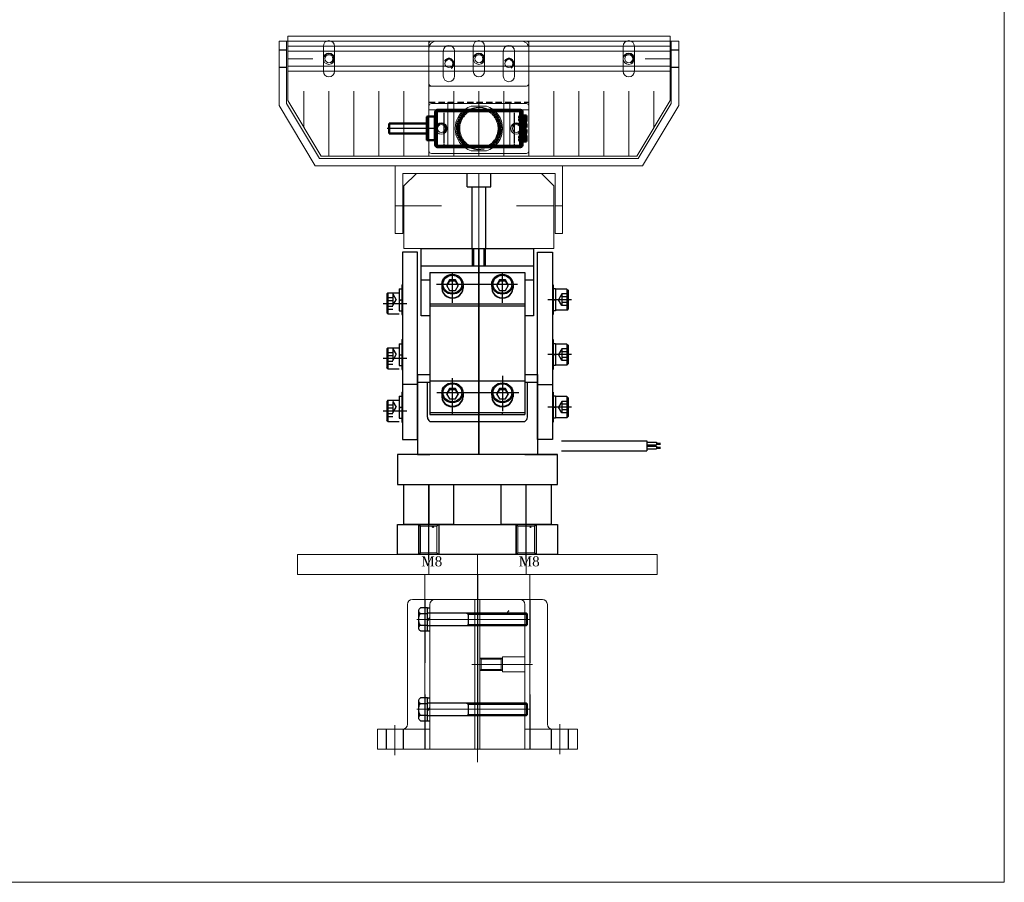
# Model space of a CAD drawing. Header units: millimetres. Extents: x -7334 to -6379, y -11555 to -10893.
# Tile 3 of 3: x -6773 to -6379, y -11555 to -11210. Entities that reach past the tile are written whole.
import ezdxf

# ---------------------------------------------------------------- set-up
doc = ezdxf.new("R2010")
doc.units = ezdxf.units.MM
doc.header["$LTSCALE"] = 4
for name, pattern in [('CENTER', [50.8, 31.75, -6.35, 6.35, -6.35]), ('CENTER2', [28.575, 19.05, -3.175, 3.175, -3.175]), ('DASHED', [0.2068, 0.1655, -0.0413]), ('DIVIDE2', [15.875, 6.35, -3.175, 0, -3.175, 0, -3.175]), ('HIDDEN', [9.525, 6.35, -3.175])]:
    doc.linetypes.add(name, pattern=pattern)
doc.layers.get('0').update_dxf_attribs({"lineweight": 15})
for name, color, linetype in [('0_숨은선', 2, 'HIDDEN'), ('210', 7, 'Continuous'), ('250', 7, 'Continuous'), ('2H', 2, 'HIDDEN'), ('3', 3, 'Continuous'), ('BOM-UDEF', 3, 'Continuous'), ('CENTER', 1, 'CENTER'), ('CL', 1, 'CENTER'), ('COVER', 7, 'Continuous'), ('DRIVE BLOCK', 7, 'Continuous'), ('FL', 1, 'Continuous'), ('TOP PLATE', 7, 'Continuous')]:
    doc.layers.add(name, color=color, linetype=linetype)
for name, color, linetype, lineweight in [('1', 1, 'CENTER', 15), ('2', 2, 'HIDDEN', 13), ('2d ConnectionPoints', 7, 'Continuous', 50), ('5', 6, 'DIVIDE2', 15), ('AM_0', 7, 'Continuous', 50), ('AM_4', 3, 'Continuous', 25), ('AM_5', 3, 'Continuous', 25), ('AM_7', 7, 'CENTER', 25), ('AM_9', 6, 'DASHED', 25), ('도면층1', 4, 'Continuous', 15)]:
    doc.layers.add(name, color=color, linetype=linetype, lineweight=lineweight)
doc.styles.get("Standard").update_dxf_attribs({"font": 'batang.ttc'})

# ---------------------------------------------------------------- blocks, each defined once
blk = doc.blocks.new('A$C168c76ba')
at = {"layer": '1'}
for p, q in [((15.89, 49.03), (0.89, 49.03)), ((15.89, 24.28), (0.89, 24.28))]:
    blk.add_line(p, q, dxfattribs=at)
at = {"layer": '2d ConnectionPoints'}
blk.add_point((8.39, 19.15), dxfattribs=at)
at = {"layer": 'AM_0'}
for p, q in [((5.64, 55.65), (3.14, 55.65)), ((3.14, 55.65), (3.14, 54.15)), ((4.09, 55.45), (3.14, 55.45)), ((3.29, 55.25), (3.29, 54.15)), ((4.09, 55.27), (4.09, 55.02)), ((4.09, 55.27), (5.59, 55.27)), ((4.3, 55.27), (4.24, 55.33)), ((5.59, 55.27), (5.59, 55.02)), ((5.64, 55.65), (5.64, 55.29)), ((6.39, 55.59), (6.39, 55.57)), ((7.94, 55.65), (7.03, 55.65)), ((7.94, 55.65), (7.94, 55.03)), ((8.84, 55.03), (8.84, 55.65)), ((9.74, 55.65), (8.84, 55.65)), ((10.39, 55.57), (10.39, 55.59)), ((11.14, 55.29), (11.14, 55.65)), ((13.64, 55.65), (11.14, 55.65)), ((11.39, 55.27), (11.39, 55.02)), ((11.39, 55.27), (12.89, 55.27)), ((11.91, 55.27), (11.91, 55.02)), ((12.36, 55.27), (12.36, 55.02)), ((12.53, 55.33), (12.47, 55.27)), ((13.64, 55.45), (12.68, 55.45)), ((12.89, 55.27), (12.89, 55.02)), ((13.48, 55.25), (13.48, 54.15)), ((13.64, 54.15), (13.64, 55.65)), ((0.89, 53.15), (0.89, 20.15)), ((0.91, 53.35), (0.91, 45.56)), ((1.49, 52.65), (1.49, 20.25)), ((1.89, 54.15), (14.89, 54.15)), ((14.79, 53.15), (1.99, 53.15)), ((3.45, 55.02), (3.45, 54.15)), ((3.45, 55.02), (13.32, 55.02)), ((5.59, 55.03), (5.87, 55.02)), ((5.87, 55.02), (6.5, 55.04)), ((6.5, 55.04), (7.3, 55.03)), ((7.3, 55.03), (9.4, 55.03)), ((9.4, 55.03), (10.27, 55.04)), ((10.27, 55.04), (10.91, 55.02)), ((13.32, 54.15), (13.32, 55.02)), ((15.29, 20.25), (15.29, 52.65)), ((15.87, 53.35), (15.87, 45.56)), ((15.89, 53.15), (15.89, 20.15)), ((0.91, 27.74), (0.91, 19.95)), ((15.87, 27.74), (15.87, 19.95)), ((1.99, 19.75), (14.79, 19.75)), ((14.89, 19.15), (1.89, 19.15)), ((13.14, 19.05), (3.64, 19.05)), ((3.64, 19.05), (3.64, 16.15)), ((13.14, 16.15), (13.14, 19.05)), ((12.74, 15.75), (4.04, 15.75)), ((6.34, 15.75), (6.34, 0.75)), ((10.44, 0.75), (10.44, 15.75)), ((10.44, 0.75), (6.34, 0.75))]:
    blk.add_line(p, q, dxfattribs=at)
for points in [[(3.26, 55.45), (3.24, 55.49), (3.21, 55.56), (3.17, 55.62), (3.14, 55.65)], [(3.19, 55.35), (3.16, 55.4), (3.14, 55.44), (3.14, 55.45)], [(3.19, 55.35), (3.23, 55.3), (3.29, 55.25)], [(3.5, 55.03), (3.49, 55.04), (3.47, 55.08), (3.43, 55.12), (3.37, 55.18), (3.29, 55.25)], [(4.15, 55.35), (4.11, 55.4), (4.09, 55.43), (4.09, 55.45)], [(4.09, 55.45), (4.09, 55.45), (4.09, 55.45)], [(4.1, 55.45), (4.11, 55.43), (4.14, 55.41), (4.19, 55.37), (4.24, 55.33)], [(4.15, 55.35), (4.22, 55.28), (4.24, 55.27)], [(6.39, 55.57), (6.57, 55.61), (6.76, 55.64), (7.03, 55.65)], [(9.74, 55.65), (9.96, 55.64), (10.17, 55.62), (10.39, 55.57)], [(12.53, 55.33), (12.59, 55.38), (12.64, 55.42), (12.67, 55.44), (12.68, 55.45)], [(12.53, 55.27), (12.57, 55.3), (12.62, 55.35)], [(12.69, 55.45), (12.69, 55.44), (12.68, 55.43), (12.66, 55.4), (12.62, 55.35)], [(12.68, 55.45), (12.68, 55.45), (12.69, 55.45)], [(13.48, 55.25), (13.38, 55.15), (13.31, 55.08), (13.28, 55.05), (13.28, 55.03)], [(13.48, 55.25), (13.54, 55.3), (13.59, 55.35)], [(13.64, 55.65), (13.61, 55.62), (13.58, 55.58), (13.54, 55.52), (13.51, 55.45)], [(13.64, 55.45), (13.63, 55.44), (13.63, 55.42), (13.61, 55.39), (13.59, 55.35)], [(0.89, 53.15), (0.89, 53.24), (0.9, 53.32), (0.91, 53.35)], [(4.45, 54.82), (4.44, 54.82), (4.28, 54.89), (4.15, 54.95), (4.01, 54.99), (3.93, 55.01), (3.85, 55.02)], [(5.87, 55.02), (5.8, 55.01), (5.71, 54.99), (5.58, 54.95), (5.44, 54.89), (5.28, 54.82), (5.27, 54.82)], [(11.5, 54.82), (11.49, 54.82), (11.33, 54.89), (11.2, 54.95), (11.06, 54.99), (10.98, 55.01), (10.9, 55.02)], [(10.91, 55.02), (11.18, 55.03), (11.39, 55.04)], [(12.92, 55.02), (12.85, 55.01), (12.77, 54.99), (12.63, 54.95), (12.49, 54.89), (12.33, 54.82), (12.32, 54.82)], [(15.89, 53.15), (15.88, 53.24), (15.87, 53.32), (15.87, 53.35)], [(0.89, 45.45), (0.89, 45.48), (0.89, 45.5), (0.9, 45.53), (0.9, 45.55), (0.91, 45.56)], [(15.89, 45.45), (15.89, 45.48), (15.88, 45.5), (15.88, 45.53), (15.87, 45.55), (15.87, 45.56)], [(0.91, 27.74), (0.9, 27.77), (0.89, 27.79), (0.89, 27.82), (0.89, 27.84), (0.89, 27.85)], [(15.87, 27.74), (15.87, 27.77), (15.88, 27.79), (15.88, 27.82), (15.89, 27.84), (15.89, 27.85)], [(0.91, 19.95), (0.89, 20.04), (0.89, 20.12), (0.89, 20.15)], [(15.87, 19.95), (15.88, 20.04), (15.89, 20.12), (15.89, 20.15)]]:
    blk.add_lwpolyline(points, dxfattribs=at)
for centre, radius, start, end in [((6.96, 53.05), 2.6, 102.675, 121.7978), ((9.82, 53.05), 2.6, 52.8541, 77.3248), ((1.89, 53.15), 1, 90, 168.5217), ((1.99, 52.65), 0.5, 90, 180), ((14.79, 52.65), 0.5, 0, 90), ((14.89, 53.15), 1, 11.4783, 90), ((1.89, 20.15), 1, 191.4783, 270), ((1.99, 20.25), 0.5, 180, 270), ((14.79, 20.25), 0.5, 270, 0), ((14.89, 20.15), 1, 270, 348.5217), ((4.04, 16.15), 0.4, 180, 270), ((4.49, 18.75), 0.4, 48.5903, 90), ((12.29, 18.75), 0.4, 90, 131.4097), ((12.74, 16.15), 0.4, 270, 0)]:
    blk.add_arc(centre, radius, start, end, dxfattribs=at)
at = {"layer": 'AM_4'}
for p, q in [((3.19, 55.35), (4.15, 55.35)), ((12.62, 55.35), (13.59, 55.35)), ((1.19, 53.15), (0.91, 53.15)), ((1.19, 53.15), (1.19, 20.15)), ((1.89, 53.85), (1.89, 54.15)), ((14.89, 53.85), (1.89, 53.85)), ((4.45, 54.82), (4.45, 54.15)), ((4.45, 54.82), (5.27, 54.82)), ((5.27, 54.82), (5.27, 54.15)), ((5.92, 55.02), (5.92, 54.15)), ((6.1, 55.02), (6.1, 54.15)), ((7.39, 55.02), (7.39, 54.15)), ((9.39, 55.02), (9.39, 54.15)), ((10.67, 55.02), (10.67, 54.15)), ((10.86, 55.02), (10.86, 54.15)), ((11.33, 55.17), (11.39, 55.17)), ((11.5, 54.82), (11.5, 54.15)), ((11.5, 54.82), (12.32, 54.82)), ((12.32, 54.82), (12.32, 54.15)), ((14.89, 53.85), (14.89, 54.15)), ((15.59, 20.15), (15.59, 53.15)), ((15.59, 53.15), (15.87, 53.15)), ((0.91, 20.15), (1.19, 20.15)), ((15.87, 20.15), (15.59, 20.15)), ((1.89, 19.15), (1.89, 19.45)), ((1.89, 19.45), (14.89, 19.45)), ((13.14, 16.15), (3.64, 16.15)), ((14.89, 19.15), (14.89, 19.45))]:
    blk.add_line(p, q, dxfattribs=at)
for centre, start, end in [((1.89, 53.15), 90, 180), ((14.89, 53.15), 0, 90), ((1.89, 20.15), 180, 270), ((14.89, 20.15), 270, 0)]:
    blk.add_arc(centre, 0.7, start, end, dxfattribs=at)
at = {"layer": 'AM_5'}
blk.add_arc((8.39, 36.65), 8.39, 75, 15, dxfattribs=at)
at = {"layer": 'AM_7'}
for p, q in [((8.39, 55.73), (8.39, 54.08)), ((8.39, 19.53), (8.39, 0))]:
    blk.add_line(p, q, dxfattribs=at)
at = {"layer": 'AM_9'}
for p, q in [((3.26, 55.33), (4.24, 55.33)), ((3.35, 55.24), (3.26, 55.33)), ((3.35, 55.24), (3.35, 54.15)), ((4.09, 55.45), (4.09, 55.27)), ((5.64, 55.29), (5.64, 53.2)), ((6.39, 54.85), (6.39, 55.57)), ((10.39, 54.85), (10.39, 55.57)), ((11.14, 55.02), (11.14, 55.29)), ((12.36, 55.2), (12.31, 55.16)), ((12.47, 55.27), (12.36, 55.2)), ((12.53, 55.33), (13.51, 55.33)), ((12.69, 54.15), (12.69, 55.45)), ((13.51, 55.33), (13.42, 55.24)), ((13.42, 55.24), (13.42, 54.15)), ((1.39, 53.56), (3.14, 53.56)), ((1.39, 42.31), (1.39, 53.5)), ((3.14, 53.2), (3.14, 54.15)), ((3.38, 55.17), (3.44, 55.01)), ((3.38, 55.17), (5.64, 55.17)), ((3.45, 54.99), (3.44, 55.01)), ((3.44, 55.01), (3.44, 54.15)), ((3.45, 55.02), (3.45, 54.15)), ((3.5, 54.15), (3.5, 55.03)), ((3.64, 53.65), (3.64, 52.7)), ((3.64, 53.65), (5.14, 53.65)), ((5.14, 52.7), (3.64, 52.7)), ((3.67, 54.63), (13.1, 54.63)), ((3.68, 54.73), (5.83, 54.73)), ((3.68, 54.15), (3.68, 54.66)), ((4.09, 55.02), (4.09, 54.15)), ((4.09, 55.02), (5.59, 55.02)), ((4.99, 54.55), (4.99, 54.15)), ((11.79, 54.55), (4.99, 54.55)), ((7.94, 54.91), (5.14, 54.91)), ((5.14, 53.65), (5.14, 52.7)), ((5.64, 54.79), (5.64, 54.77)), ((5.64, 53.56), (11.14, 53.56)), ((5.87, 55.02), (5.87, 54.15)), ((6.28, 54.67), (6.33, 54.68)), ((6.33, 54.68), (6.33, 54.15)), ((6.39, 54.85), (10.39, 54.85)), ((6.5, 55.04), (6.5, 54.15)), ((7.94, 55.03), (7.94, 54.85)), ((8.84, 54.85), (8.84, 55.03)), ((11.64, 54.91), (8.84, 54.91)), ((10.27, 55.04), (10.27, 54.15)), ((10.44, 54.68), (10.44, 54.15)), ((10.44, 54.68), (10.48, 54.67)), ((10.91, 55.02), (10.91, 54.15)), ((10.95, 54.73), (13.1, 54.73)), ((11.13, 54.77), (11.14, 54.79)), ((11.14, 55.17), (11.33, 55.17)), ((11.14, 55.02), (11.14, 53.2)), ((11.39, 55.17), (13.4, 55.17)), ((11.64, 53.65), (11.64, 52.7)), ((11.64, 53.65), (13.14, 53.65)), ((13.14, 52.7), (11.64, 52.7)), ((11.79, 54.15), (11.79, 54.55)), ((11.91, 55.03), (12.36, 55.03)), ((13.09, 54.66), (13.09, 54.15)), ((13.14, 53.65), (13.14, 52.7)), ((13.28, 55.03), (13.28, 54.15)), ((13.32, 55.02), (13.32, 54.15)), ((13.33, 55.01), (13.32, 54.99)), ((13.33, 55.01), (13.4, 55.17)), ((13.33, 55.01), (13.33, 54.15)), ((13.64, 54.15), (13.64, 53.2)), ((13.64, 53.56), (15.38, 53.56)), ((15.39, 53.5), (15.39, 42.31)), ((1.39, 50.74), (15.39, 50.74)), ((0.91, 27.74), (0.91, 45.56)), ((15.87, 27.74), (15.87, 45.56)), ((0.89, 41.04), (1.19, 40.96)), ((1.54, 40.3), (1.54, 33)), ((1.59, 40.34), (1.59, 32.96)), ((15.19, 32.96), (15.19, 40.34)), ((15.24, 33), (15.24, 40.3)), ((15.59, 40.96), (15.89, 41.04)), ((1.39, 39.15), (0.89, 39.15)), ((0.91, 38.06), (0.89, 38.06)), ((1.39, 34.15), (1.39, 39.15)), ((15.39, 34.15), (15.39, 39.15)), ((15.39, 39.15), (15.89, 39.15)), ((15.87, 38.06), (15.89, 38.06)), ((0.91, 35.24), (0.89, 35.24)), ((1.39, 34.15), (0.89, 34.15)), ((1.19, 32.34), (0.89, 32.26)), ((15.39, 34.15), (15.89, 34.15)), ((15.89, 32.26), (15.59, 32.34)), ((15.87, 35.24), (15.89, 35.24)), ((1.39, 19.8), (1.39, 30.99)), ((15.39, 30.99), (15.39, 19.8)), ((1.39, 22.56), (15.39, 22.56)), ((1.39, 19.74), (15.38, 19.74))]:
    blk.add_line(p, q, dxfattribs=at)
for points in [[(3.14, 55.45), (3.15, 55.44), (3.17, 55.43), (3.19, 55.4), (3.22, 55.37), (3.26, 55.33)], [(3.38, 55.17), (3.33, 55.29), (3.29, 55.4), (3.26, 55.45)], [(3.35, 55.24), (3.52, 55.06), (3.63, 54.87), (3.68, 54.73)], [(4.24, 55.27), (4.32, 55.22), (4.45, 55.17), (4.6, 55.13), (4.78, 55.09), (4.98, 55.07), (5.21, 55.05), (5.46, 55.03), (5.59, 55.03)], [(4.46, 55.17), (4.32, 55.25), (4.3, 55.27)], [(11.91, 55.08), (12.09, 55.11), (12.25, 55.15), (12.36, 55.18)], [(12.36, 55.18), (12.4, 55.2), (12.51, 55.26), (12.53, 55.27)], [(13.1, 54.73), (13.16, 54.92), (13.29, 55.1), (13.42, 55.24)], [(13.51, 55.45), (13.5, 55.43), (13.45, 55.31), (13.4, 55.17)], [(13.51, 55.33), (13.56, 55.38), (13.6, 55.42), (13.63, 55.45), (13.63, 55.45)], [(1.39, 53.56), (1.42, 53.71), (1.46, 53.84), (1.51, 53.92), (1.55, 53.98), (1.61, 54.04), (1.67, 54.08), (1.75, 54.12), (1.83, 54.15), (1.87, 54.15)], [(1.39, 53.5), (1.39, 53.55), (1.39, 53.56)], [(3.14, 54.97), (3.15, 54.82), (3.19, 54.66), (3.25, 54.49), (3.32, 54.32), (3.4, 54.14), (3.51, 53.9), (3.63, 53.66), (3.64, 53.65)], [(3.64, 52.7), (3.59, 52.7), (3.55, 52.71), (3.51, 52.72), (3.47, 52.73), (3.43, 52.75), (3.39, 52.77), (3.35, 52.79), (3.32, 52.82), (3.28, 52.85), (3.25, 52.88), (3.23, 52.91), (3.2, 52.95), (3.18, 52.99), (3.17, 53.03), (3.15, 53.07), (3.14, 53.11), (3.14, 53.16), (3.14, 53.2)], [(3.67, 54.63), (3.66, 54.64), (3.63, 54.67), (3.6, 54.71), (3.56, 54.78), (3.51, 54.87), (3.45, 54.99)], [(3.68, 54.66), (3.68, 54.64), (3.67, 54.63), (3.67, 54.63)], [(3.68, 54.73), (3.68, 54.68), (3.68, 54.66)], [(4.77, 55.02), (4.58, 55.1), (4.46, 55.17)], [(5.13, 54.9), (4.9, 54.97), (4.77, 55.02)], [(5.83, 54.73), (5.54, 54.79), (5.27, 54.86), (5.13, 54.9)], [(5.14, 53.65), (5.14, 53.66), (5.26, 53.9), (5.38, 54.14), (5.46, 54.32), (5.53, 54.49), (5.58, 54.66), (5.62, 54.82), (5.64, 54.97)], [(5.64, 53.2), (5.63, 53.16), (5.63, 53.11), (5.62, 53.07), (5.61, 53.03), (5.59, 52.99), (5.57, 52.95), (5.55, 52.91), (5.52, 52.88), (5.49, 52.85), (5.46, 52.82), (5.42, 52.79), (5.39, 52.77), (5.35, 52.75), (5.31, 52.73), (5.27, 52.72), (5.22, 52.71), (5.18, 52.7), (5.14, 52.7)], [(5.64, 54.77), (5.64, 54.76), (5.67, 54.74), (5.7, 54.72), (5.75, 54.7), (5.81, 54.69), (5.88, 54.68), (5.95, 54.68), (6.03, 54.67), (6.12, 54.67), (6.2, 54.67), (6.28, 54.67)], [(7.99, 54.63), (7.68, 54.63), (7.33, 54.63), (6.98, 54.64), (6.68, 54.65), (6.38, 54.66), (6.1, 54.69), (5.83, 54.73)], [(10.44, 54.68), (10.05, 54.7), (9.65, 54.73), (9.23, 54.75), (8.8, 54.77), (8.37, 54.77), (7.93, 54.77), (7.49, 54.75), (7.06, 54.73), (6.69, 54.7), (6.33, 54.68)], [(10.95, 54.73), (10.67, 54.69), (10.37, 54.66), (10.06, 54.65), (9.74, 54.64), (9.41, 54.63), (9.08, 54.63), (8.78, 54.63)], [(10.48, 54.67), (10.52, 54.67), (10.6, 54.67), (10.69, 54.67), (10.77, 54.67), (10.85, 54.68), (10.92, 54.68), (10.98, 54.69), (11.04, 54.71), (11.08, 54.72), (11.11, 54.74), (11.13, 54.76), (11.13, 54.77)], [(11.64, 54.9), (11.39, 54.83), (11.11, 54.77), (10.95, 54.73)], [(11.14, 54.97), (11.15, 54.82), (11.19, 54.66), (11.25, 54.49), (11.32, 54.32), (11.4, 54.14), (11.51, 53.9), (11.63, 53.66), (11.64, 53.65)], [(11.64, 52.7), (11.59, 52.7), (11.55, 52.71), (11.51, 52.72), (11.47, 52.73), (11.43, 52.75), (11.39, 52.77), (11.35, 52.79), (11.32, 52.82), (11.28, 52.85), (11.25, 52.88), (11.23, 52.91), (11.2, 52.95), (11.18, 52.99), (11.17, 53.03), (11.15, 53.07), (11.14, 53.11), (11.14, 53.16), (11.14, 53.2)], [(11.39, 55.04), (11.44, 55.04), (11.68, 55.06), (11.9, 55.08), (11.91, 55.08)], [(12, 55.02), (11.78, 54.94), (11.64, 54.9)], [(12.31, 55.16), (12.14, 55.08), (12, 55.02)], [(13.09, 54.66), (13.09, 54.68), (13.1, 54.73)], [(13.1, 54.63), (13.1, 54.63), (13.09, 54.64), (13.09, 54.66)], [(13.32, 54.99), (13.28, 54.9), (13.23, 54.8), (13.18, 54.73), (13.15, 54.67), (13.12, 54.64), (13.1, 54.63)], [(13.14, 53.65), (13.14, 53.66), (13.26, 53.9), (13.38, 54.14), (13.46, 54.32), (13.53, 54.49), (13.58, 54.66), (13.62, 54.82), (13.64, 54.97)], [(13.64, 53.2), (13.63, 53.16), (13.63, 53.11), (13.62, 53.07), (13.61, 53.03), (13.59, 52.99), (13.57, 52.95), (13.55, 52.91), (13.52, 52.88), (13.49, 52.85), (13.46, 52.82), (13.42, 52.79), (13.39, 52.77), (13.35, 52.75), (13.31, 52.73), (13.27, 52.72), (13.22, 52.71), (13.18, 52.7), (13.14, 52.7)], [(14.96, 54.14), (15.03, 54.12), (15.11, 54.08), (15.18, 54.02), (15.25, 53.94), (15.31, 53.84), (15.36, 53.71), (15.38, 53.56)], [(15.38, 53.56), (15.39, 53.52), (15.39, 53.5)], [(1.39, 42.31), (1.25, 42.14), (1.13, 41.97), (1.06, 41.88), (1, 41.79), (0.96, 41.74), (0.93, 41.69), (0.9, 41.64), (0.89, 41.62)], [(15.89, 41.62), (15.88, 41.64), (15.84, 41.69), (15.81, 41.74), (15.77, 41.8), (15.69, 41.91), (15.6, 42.03), (15.5, 42.17), (15.39, 42.31)], [(0.89, 31.68), (0.9, 31.66), (0.93, 31.61), (0.96, 31.56), (1.01, 31.5), (1.08, 31.39), (1.17, 31.27), (1.28, 31.13), (1.39, 30.99)], [(15.39, 30.99), (15.52, 31.16), (15.65, 31.33), (15.71, 31.42), (15.77, 31.51), (15.81, 31.56), (15.84, 31.61), (15.88, 31.66), (15.89, 31.68)], [(1.39, 19.74), (1.39, 19.78), (1.39, 19.8)], [(1.82, 19.16), (1.75, 19.18), (1.67, 19.22), (1.59, 19.28), (1.52, 19.36), (1.46, 19.46), (1.42, 19.59), (1.39, 19.74)], [(15.38, 19.74), (15.36, 19.59), (15.31, 19.46), (15.27, 19.38), (15.22, 19.32), (15.16, 19.26), (15.11, 19.22), (15.03, 19.18), (14.94, 19.15), (14.9, 19.15)], [(15.39, 19.8), (15.38, 19.75), (15.38, 19.74)]]:
    blk.add_lwpolyline(points, dxfattribs=at)
for centre, radius, start, end in [((6.96, 53.05), 2.6, 121.7978, 134.427), ((5.49, 54.55), 0.5, 134.427, 180), ((9.82, 53.05), 2.6, 45.573, 52.8541), ((11.29, 54.55), 0.5, 0, 45.573), ((8.39, 36.65), 8.65, 29.8821, 150.1179), ((8.39, 36.65), 8.35, 26.0771, 153.9229), ((8.39, 36.65), 8.39, 30.8889, 149.1111), ((8.39, 36.65), 9, 37.7583, 142.3148), ((8.39, 36.65), 7.85, 30.6677, 149.3323), ((8.39, 36.65), 7.8, 30.3433, 149.6567), ((2.24, 40.3), 0.7, 149.3323, 180), ((2.09, 40.34), 0.5, 149.6567, 180), ((14.69, 40.34), 0.5, 0, 30.3433), ((14.54, 40.3), 0.7, 0, 30.6677), ((8.39, 36.65), 8.35, 206.0771, 333.9229), ((8.39, 36.65), 8.65, 209.8821, 330.1179), ((8.39, 36.65), 8.39, 210.8889, 329.1111), ((2.24, 33), 0.7, 180, 210.6677), ((2.09, 32.96), 0.5, 180, 210.3433), ((8.39, 36.65), 7.85, 210.6677, 329.3323), ((8.39, 36.65), 7.8, 210.3433, 329.6567), ((14.69, 32.96), 0.5, 329.6567, 0), ((14.54, 33), 0.7, 329.3323, 0), ((8.39, 36.65), 9, 217.7583, 322.3148)]:
    blk.add_arc(centre, radius, start, end, dxfattribs=at)
for centre, major_axis, ratio, start_param, end_param in [((1.39, 53.21), (0.496, -0.061), 0.704481, 1.656688, 3.141593), ((1.39, 53.15), (0.5, 0), 0.707107, 1.570796, 3.141593), ((15.38, 53.21), (-0.496, -0.061), 0.704481, 3.141593, 4.626497), ((15.39, 53.15), (-0.5, 0), 0.707107, 3.141593, 4.712389), ((1.39, 50.38), (0.5, 0), 0.707107, 1.570796, 3.141593), ((15.39, 50.38), (-0.5, 0), 0.707107, 3.141593, 4.712389), ((1.39, 22.92), (0.5, 0), 0.707107, 3.141593, 4.712389), ((1.39, 20.15), (0.5, 0), 0.707107, 3.141593, 4.712389), ((1.39, 20.09), (0.496, 0.061), 0.704481, 3.141593, 4.626497), ((15.38, 20.09), (-0.496, 0.061), 0.704481, 1.656688, 3.141593), ((15.39, 22.92), (-0.5, 0), 0.707107, 1.570796, 3.141593), ((15.39, 20.15), (-0.5, 0), 0.707107, 1.570796, 3.141593)]:
    blk.add_ellipse(centre, major_axis=major_axis, ratio=ratio, start_param=start_param, end_param=end_param, dxfattribs=at)
blk = doc.blocks.new('A$Cedf5b9ba')
for p, q in [((0, 24.5), (0, 0)), ((37, 27.5), (3, 27.5)), ((40, 24.5, 0), (40, 0, 0)), ((40, 0), (0, 0))]:
    blk.add_line(p, q)
for points in [[(10.25, 23.5), (10.25, 13.5, -1), (5.75, 13.5), (5.75, 23.5, -1)], [(29.75, 23.5), (29.75, 13.5, 1), (34.25, 13.5), (34.25, 23.5, 1)]]:
    blk.add_lwpolyline(points, format="xyb", close=True)
for centre, start, end in [((3, 24.5), 90, 180), ((37, 24.5, 0), 0, 90)]:
    blk.add_arc(centre, 3, start, end)
at = {"layer": '0_숨은선', "ltscale": 0.1}
blk.add_line((0, 3), (40, 3), dxfattribs=at)
at = {"layer": '1'}
for p, q in [((7.63, 0), (7.63, 3)), ((32.38, 0), (32.38, 3))]:
    blk.add_line(p, q, dxfattribs=at)
blk = doc.blocks.new('A$C7d47afab')
for p, q in [((0, 22.23, 0), (0, 48)), ((0, 48), (153, 48)), ((153, 48), (153, 22.23)), ((6.5, 26, 0), (6.5, 11.4, 0)), ((16.5, 26, 0), (16.5, 0, 0)), ((26.5, 26, 0), (26.5, 0, 0)), ((36.5, 26, 0), (36.5, 0, 0)), ((46.5, 26, 0), (46.5, 0, 0)), ((56.5, 26, 0), (56.5, 0, 0)), ((66.5, 26, 0), (66.5, 0, 0)), ((76.5, 26, 0), (76.5, 0, 0)), ((86.5, 26, 0), (86.5, 0, 0)), ((96.5, 26, 0), (96.5, 0, 0)), ((106.5, 26, 0), (106.5, 0, 0)), ((116.5, 26, 0), (116.5, 0, 0)), ((126.5, 26, 0), (126.5, 0, 0)), ((136.5, 26, 0), (136.5, 0, 0)), ((146.5, 26, 0), (146.5, 11.4, 0)), ((13.34, 0, 0), (0, 22.23, 0)), ((139.66, 0, 0), (153, 22.23, 0)), ((139.66, 0, 0), (13.34, 0, 0))]:
    blk.add_line(p, q)
for points in [[(18.75, 44), (18.75, 34, -1), (14.25, 34), (14.25, 44, -1)], [(78.75, 44), (78.75, 34, -1), (74.25, 34), (74.25, 44, -1)], [(138.75, 44), (138.75, 34, -1), (134.25, 34), (134.25, 44, -1)]]:
    blk.add_lwpolyline(points, format="xyb", close=True)
blk = doc.blocks.new('A$C9f5805a2')
blk.add_lwpolyline([(0, 6), (153, 6), (153, 0), (0, 0)], close=True)
for centre in [(16.5, 3), (76.5, 3), (136.5, 3)]:
    blk.add_circle(centre, 2.25)
blk = doc.blocks.new('A$Cd38d1bc9')
for p, q in [((153, 8), (0, 8)), ((153, 2), (0, 2))]:
    blk.add_line(p, q)
blk.add_lwpolyline([(153, 10), (0, 10), (0, 0), (153, 0)], close=True)
for centre in [(16.5, 5), (76.5, 5), (136.5, 5)]:
    blk.add_circle(centre, 1.6)
at = {"layer": '1'}
for p, q in [((10, 5), (0, 5)), ((153, 5), (143, 5))]:
    blk.add_line(p, q, dxfattribs=at)
at = {"layer": '3'}
for centre in [(16.5, 5), (76.5, 5), (136.5, 5)]:
    blk.add_arc(centre, 2, 304.5657, 159.6955, dxfattribs=at)
blk = doc.blocks.new('A$Ce7271154')
blk.add_lwpolyline([(1, 20), (39, 20, -0.414214), (40, 19), (40, 1, -0.414214), (39, 0), (1, 0, -0.414214), (0, 1), (0, 19, -0.414214)], format="xyb", close=True)
for centre in [(5, 10), (35, 10)]:
    blk.add_circle(centre, 2.25)
blk = doc.blocks.new('A$C023b5dc2')
for p, q in [((0, 17, 0), (0, 1, 0)), ((39, 18, 0), (1, 18, 0)), ((40, 17), (40, 1)), ((39, 0), (1, 0))]:
    blk.add_line(p, q)
for centre in [(8, 9), (32, 9, 0)]:
    blk.add_circle(centre, 1.6)
for centre, start, end in [((1, 17, 0), 90, 180), ((39, 17), 0, 90), ((1, 1, 0), 180, 270), ((39, 1), 270, 0)]:
    blk.add_arc(centre, 1, start, end)
at = {"layer": '3'}
for centre in [(8, 9), (32, 9, 0)]:
    blk.add_arc(centre, 2, 295.2515, 150.9586, dxfattribs=at)
blk = doc.blocks.new('A$C0bb923e4')
for p, q in [((0, 24.23, 0), (0, 50, 0)), ((0, 50, 0), (160, 50, 0)), ((3, 25.06, 0), (3, 50, 0)), ((157, 25.06, 0), (157, 50, 0)), ((160, 24.23, 0), (160, 50, 0)), ((14.54, 0, 0), (0, 24.23, 0)), ((16.24, 3, 0), (3, 25.06, 0)), ((143.76, 3, 0), (157, 25.06, 0)), ((145.46, 0, 0), (160, 24.23, 0)), ((16.24, 3, 0), (143.76, 3, 0)), ((14.54, 0, 0), (145.46, 0, 0))]:
    blk.add_line(p, q)
at = {"elevation": 0}
blk.add_lwpolyline([(76.96, 6), (83.04, 6, 0.717625), (83.04, 24), (76.96, 24, 0.717625)], format="xyb", close=True, dxfattribs=at)
for centre in [(65, 15, 0), (95, 15, 0)]:
    blk.add_circle(centre, 1.6)
at = {"layer": '0_숨은선'}
for p, q in [((0, 46.5), (3, 46.5)), ((157, 46.5), (160, 46.5)), ((0, 39.5, 0), (3, 39.5, 0)), ((157, 39.5, 0), (160, 39.5, 0))]:
    blk.add_line(p, q, dxfattribs=at)
at = {"layer": '3'}
for centre in [(65, 15, 0), (95, 15, 0)]:
    blk.add_arc(centre, 2, 294.16, 149.0636, dxfattribs=at)
at = {"layer": '5'}
for p, q in [((60, 32), (60, 50)), ((100, 32), (100, 50)), ((60, 32), (100, 32))]:
    blk.add_line(p, q, dxfattribs=at)
blk = doc.blocks.new('A$C77cf7301')
for p, q in [((67, 27), (0, 27)), ((0, 27), (0, 0)), ((64, 24), (3, 24)), ((3, 24), (3, 0)), ((64, 24), (64, 0)), ((67, 27), (67, 0)), ((3, 0, 0), (0, 0, 0)), ((67, 0, 0), (64, 0, 0))]:
    blk.add_line(p, q)
at = {"layer": '1'}
for p, q in [((0, 11), (3, 11)), ((64, 11), (67, 11))]:
    blk.add_line(p, q, dxfattribs=at)
blk = doc.blocks.new('A$Ca972ca79')
at = {"elevation": 1736.68}
blk.add_lwpolyline([(5, 30), (55, 30), (60, 25), (60, 0), (0, 0), (0, 25)], close=True, dxfattribs=at)
at = {"layer": '0_숨은선'}
for p, q in [((25.25, 24.6, 1736.68), (25.25, 30, 1736.68)), ((34.75, 24.6, 1736.68), (34.75, 30, 1736.68)), ((25.25, 24.6, 1736.68), (34.75, 24.6, 1736.68)), ((27.25, 0, 1736.68), (27.25, 24.6, 1736.68)), ((32.75, 0, 1736.68), (32.75, 24.6, 1736.68))]:
    blk.add_line(p, q, dxfattribs=at)
at = {"layer": '1'}
for p, q in [((30, 0, 1736.68), (30, 30, 1736.68)), ((0, 17, 1736.68), (15, 17, 1736.68)), ((45, 17, 1736.68), (60, 17, 1736.68))]:
    blk.add_line(p, q, dxfattribs=at)
blk = doc.blocks.new('A$C95b770a6')
for p, q in [((0, 62.35), (0, 54.35)), ((0, 62.35), (80, 62.35)), ((21, 62.35), (21, 4.35)), ((39, 62.35), (39, 2.35)), ((41, 62.35), (41, 2.35)), ((59, 62.35), (59, 4.35)), ((80, 62.35), (80, 54.35)), ((0, 54.35), (21, 54.35)), ((12, 4.35), (12, 52.35)), ((59, 54.35), (80, 54.35)), ((68, 4.35), (68, 52.35)), ((14, 2.35), (66, 2.35))]:
    blk.add_line(p, q)
at = {"color": 3}
for p, q in [((41, 36.65), (41, 36.45)), ((59, 35.07), (59, 34.85))]:
    blk.add_line(p, q, dxfattribs=at)
for centre, start, end in [((10, 52.35), 0, 90), ((70, 52.35), 90, 180), ((14, 4.35), 180, 270), ((23, 4.35), 180, 270), ((57, 4.35), 270, 0), ((66, 4.35), 270, 0)]:
    blk.add_arc(centre, 2, start, end)
blk.add_solid([(52.42, 6.58), (52.89, 7.04), (51.26, 8.25)], dxfattribs=at)
at = {"layer": '1'}
for p, q in [((40, 67.48), (40, 0)), ((7, 64.7), (7, 52.66)), ((73, 64.35), (73, 52.35)), ((15.7, 46.35), (60.8, 46.35)), ((15.89, 46.35), (60.61, 46.35)), ((37.72, 28.35), (62, 28.35)), ((15.7, 10.35), (60.8, 10.35)), ((15.89, 10.35), (60.61, 10.35))]:
    blk.add_line(p, q, dxfattribs=at)
at = {"layer": '2'}
for p, q in [((41, 30.85), (41.45, 30.4)), ((41, 30.85), (50, 30.85)), ((41.45, 30.4), (41.45, 26.3)), ((41.45, 30.4), (49.55, 30.4)), ((50, 30.85), (49.55, 30.4)), ((49.55, 30.4), (49.55, 26.3)), ((50, 31.35), (50, 25.35)), ((50, 31.35), (59, 31.35)), ((41.45, 26.3), (41, 25.85)), ((41, 25.85), (50, 25.85)), ((41.45, 26.3), (49.55, 26.3)), ((49.55, 26.3), (50, 25.85)), ((50, 25.35), (59, 25.35))]:
    blk.add_line(p, q, dxfattribs=at)
at = {"layer": '2H'}
for p, q in [((3.6, 62.35), (3.6, 54.31)), ((10.4, 62.35), (10.4, 54.35)), ((19, 2.35), (19, 62.35)), ((61, 2.35), (61, 62.35)), ((69.6, 62.35), (69.6, 54.31)), ((76.4, 62.35), (76.4, 54.35))]:
    blk.add_line(p, q, dxfattribs=at)
at = {"layer": '3'}
for p, q in [((16.5, 49.8), (16.5, 42.9)), ((17.2, 50.95), (20, 50.95)), ((17.2, 48.66), (20, 48.66)), ((20, 50.95), (21, 50.95)), ((20, 50.95), (20, 41.75)), ((20, 48.85), (59.6, 48.85)), ((35.72, 48.85), (36.41, 48.45)), ((36.41, 48.85), (36.41, 43.85)), ((36.41, 48.45), (60, 48.45)), ((59.6, 48.85), (59.6, 43.85)), ((59.6, 48.85), (60, 48.45)), ((60, 48.45), (60, 44.25)), ((17.2, 44.04), (20, 44.04)), ((20, 46.88), (21, 46.02)), ((20, 46.48), (21, 45.63)), ((59.6, 43.85), (20, 43.85)), ((35.72, 43.85), (36.41, 44.25)), ((36.41, 44.25), (60, 44.25)), ((60, 44.25), (59.6, 43.85)), ((20, 41.75), (17.2, 41.75)), ((20, 41.75), (21, 41.75)), ((16.5, 13.8), (16.5, 6.9)), ((17.2, 14.95), (20, 14.95)), ((17.2, 12.66), (20, 12.66)), ((20, 14.95), (20, 5.75)), ((20, 14.95), (21, 14.95)), ((20, 12.85), (59.6, 12.85)), ((35.72, 12.85), (36.41, 12.45)), ((36.41, 12.85), (36.41, 7.85)), ((36.41, 12.45), (60, 12.45)), ((59.6, 12.85), (60, 12.45)), ((59.6, 12.85), (59.6, 7.85)), ((60, 12.45), (60, 8.25)), ((17.2, 8.04), (20, 8.04)), ((20, 10.88), (21, 10.02)), ((20, 10.48), (21, 9.63)), ((35.72, 7.85), (36.41, 8.25)), ((36.41, 8.25), (60, 8.25)), ((60, 8.25), (59.6, 7.85)), ((20, 5.75), (17.2, 5.75)), ((59.6, 7.85), (20, 7.85)), ((20, 5.75), (21, 5.75))]:
    blk.add_line(p, q, dxfattribs=at)
for centre, radius, start, end in [((17.79, 49.8), 1.29, 117.134, 242.866), ((20.66, 46.35), 4.16, 146.275, 213.725), ((17.79, 42.9), 1.29, 117.134, 242.866), ((17.79, 13.8), 1.29, 117.134, 242.866), ((20.66, 10.35), 4.16, 146.275, 213.725), ((17.79, 6.9), 1.29, 117.134, 242.866)]:
    blk.add_arc(centre, radius, start, end, dxfattribs=at)
blk = doc.blocks.new('A$C6f613872')
at = {"color": 7, "linetype": 'Continuous'}
for p, q in [((0, 70, 0), (0, 0, 0)), ((42, 70, 0), (42, 0, 0))]:
    blk.add_line(p, q, dxfattribs=at)
for p, q in [((0, 70, 0), (42, 70, 0)), ((0, 0, 0), (42, 0, 0))]:
    blk.add_line(p, q)
at = {"layer": 'CENTER', "color": 1, "linetype": 'CENTER', "elevation": 0}
blk.add_lwpolyline([(21, 70), (21, 0)], dxfattribs=at)
blk = doc.blocks.new('A$C6159a673')
blk.add_lwpolyline([(0, 144), (8, 144), (8, 0), (0, 0)], close=True)
at = {"layer": '1'}
for p, q in [((0, 91.5), (8, 91.5)), ((0, 72), (8, 72)), ((0, 52.5), (8, 52.5))]:
    blk.add_line(p, q, dxfattribs=at)
blk = doc.blocks.new('HS_BOM', base_point=(596.19, 267.02))
at = {"layer": 'BOM-UDEF'}
blk.add_circle((596.19, 267.02), 0.25, dxfattribs=at)
blk = doc.blocks.new('A$C8ee40293')
for p, q in [((6.4, 111.02), (6.4, 111.11)), ((69, 111.02), (69, 111.11)), ((6.4, 89.02), (6.4, 89.11)), ((69, 89.02), (69, 89.11)), ((6.4, 68.02), (6.4, 68.11)), ((69, 68.02), (69, 68.11)), ((14.2, 16.77), (14.87, 16.09)), ((14.2, 16.77), (22.2, 16.77)), ((21.52, 16.09), (14.87, 16.09)), ((14.87, 16.09), (14.87, 5.44)), ((22.2, 16.77), (21.52, 16.09)), ((21.52, 16.09), (21.52, 5.44)), ((53.2, 16.77), (53.87, 16.09)), ((53.2, 16.77), (61.2, 16.77)), ((60.52, 16.09), (53.87, 16.09)), ((53.87, 16.09), (53.87, 5.44)), ((61.2, 16.77), (60.52, 16.09)), ((60.52, 16.09), (60.52, 5.44)), ((14.87, 5.44), (14.2, 4.77)), ((21.52, 5.44), (14.87, 5.44)), ((21.52, 5.44), (22.2, 4.77)), ((53.87, 5.44), (53.2, 4.77)), ((60.52, 5.44), (53.87, 5.44)), ((60.52, 5.44), (61.2, 4.77))]:
    blk.add_line(p, q)
at = {"layer": '210', "color": 4, "linetype": 'Continuous'}
for p, q in [((6.4, 111.11), (7.4, 111.11)), ((6.4, 111.02), (6.4, 102.52)), ((7.4, 112.77), (7.7, 112.77)), ((7.4, 112.77), (7.4, 100.77)), ((7.7, 112.77), (7.7, 100.77)), ((68, 112.77), (67.7, 112.77)), ((68, 112.77), (68, 100.77)), ((69, 111.11), (68, 111.11)), ((69, 111.02), (69, 102.52)), ((73.5, 111.02), (69, 111.02)), ((73.5, 111.02), (73.5, 102.52)), ((74, 110.52), (74, 103.02)), ((1.4, 109.05), (1.4, 101.55)), ((1.9, 109.55), (1.9, 101.05)), ((1.9, 109.55), (6.4, 109.55)), ((6.4, 106.7), (7.4, 106.87)), ((6.4, 106.5), (7.4, 106.67)), ((69, 106.7), (68, 106.87)), ((69, 106.5), (68, 106.67)), ((6.4, 102.52), (6.4, 102.36)), ((73.5, 102.52), (69, 102.52)), ((69, 102.52), (69, 102.36)), ((1.9, 101.05), (6.4, 101.05)), ((6.4, 102.36), (7.4, 102.36)), ((7.4, 100.77), (7.7, 100.77)), ((68, 100.77), (67.7, 100.77)), ((69, 102.36), (68, 102.36)), ((7.4, 90.77), (7.7, 90.77)), ((7.4, 90.77), (7.4, 78.77)), ((7.7, 90.77), (7.7, 78.77)), ((68, 90.77), (67.7, 90.77)), ((68, 90.77), (68, 78.77)), ((1.4, 87.05), (1.4, 79.55)), ((1.9, 87.55), (1.9, 79.05)), ((1.9, 87.55), (6.4, 87.55)), ((6.4, 89.11), (7.4, 89.11)), ((6.4, 89.02), (6.4, 80.52)), ((69, 89.11), (68, 89.11)), ((69, 89.02), (69, 80.52)), ((73.5, 89.02), (69, 89.02)), ((73.5, 89.02), (73.5, 80.52)), ((74, 88.52), (74, 81.02)), ((6.4, 84.7), (7.4, 84.87)), ((6.4, 84.5), (7.4, 84.67)), ((69, 84.7), (68, 84.87)), ((69, 84.5), (68, 84.67)), ((1.9, 79.05), (6.4, 79.05)), ((6.4, 80.52), (6.4, 80.36)), ((6.4, 80.36), (7.4, 80.36)), ((69, 80.36), (68, 80.36)), ((73.5, 80.52), (69, 80.52)), ((69, 80.52), (69, 80.36)), ((7.4, 78.77), (7.7, 78.77)), ((68, 78.77), (67.7, 78.77)), ((6.4, 68.11), (7.4, 68.11)), ((6.4, 68.02), (6.4, 59.52)), ((7.4, 69.77), (7.7, 69.77)), ((7.4, 69.77), (7.4, 57.77)), ((7.7, 69.77), (7.7, 57.77)), ((68, 69.77), (67.7, 69.77)), ((68, 69.77), (68, 57.77)), ((69, 68.11), (68, 68.11)), ((69, 68.02), (69, 59.52)), ((73.5, 68.02), (69, 68.02)), ((73.5, 68.02), (73.5, 59.52)), ((74, 67.52), (74, 60.02)), ((1.4, 66.05), (1.4, 58.55)), ((1.9, 66.55), (1.9, 58.05)), ((1.9, 66.55), (6.4, 66.55)), ((6.4, 63.7), (7.4, 63.87)), ((6.4, 63.5), (7.4, 63.67)), ((69, 63.7), (68, 63.87)), ((69, 63.5), (68, 63.67)), ((6.4, 59.52), (6.4, 59.36)), ((6.4, 59.36), (7.4, 59.36)), ((69, 59.36), (68, 59.36)), ((73.5, 59.52), (69, 59.52)), ((69, 59.52), (69, 59.36)), ((1.9, 58.05), (6.4, 58.05)), ((7.4, 57.77), (7.7, 57.77)), ((68, 57.77), (67.7, 57.77))]:
    blk.add_line(p, q, dxfattribs=at)
at = {"layer": '210', "color": 4}
for p, q in [((23.45, 112.96), (23.45, 111.34)), ((31.95, 112.96), (31.95, 111.34)), ((43.45, 112.96), (43.45, 111.34)), ((51.95, 112.96), (51.95, 111.34)), ((73.5, 111.02), (74, 110.52)), ((1.9, 109.55), (1.4, 109.05)), ((73.5, 102.52), (74, 103.02)), ((1.9, 101.05), (1.4, 101.55)), ((1.9, 87.55), (1.4, 87.05)), ((73.5, 89.02), (74, 88.52)), ((1.9, 79.05), (1.4, 79.55)), ((73.5, 80.52), (74, 81.02)), ((23.45, 69.49), (23.45, 67.87)), ((31.95, 69.49), (31.95, 67.87)), ((43.45, 69.49), (43.45, 67.87)), ((51.95, 69.49), (51.95, 67.87)), ((73.5, 68.02), (74, 67.52)), ((1.9, 66.55), (1.4, 66.05)), ((73.5, 59.52), (74, 60.02)), ((1.9, 58.05), (1.4, 58.55))]:
    blk.add_line(p, q, dxfattribs=at)
at = {"layer": '210', "color": 4, "linetype": 'HIDDEN'}
for p, q in [((1.4, 107.61), (3.9, 107.61)), ((1.4, 106.45), (3.9, 106.45)), ((3.9, 109.07), (3.9, 104.46)), ((3.9, 109.07), (5.23, 106.77)), ((3.9, 104.46), (5.23, 106.77)), ((4.23, 108.5), (4.23, 108.5)), ((71.5, 109.07), (70.16, 106.77)), ((71.5, 104.46), (70.16, 106.77)), ((71.16, 108.5), (71.16, 108.5)), ((71.5, 109.07), (71.5, 104.46)), ((74, 109.07), (71.5, 109.07)), ((74, 107.92), (71.5, 107.92)), ((1.4, 104.14), (3.9, 104.14)), ((1.4, 102.99), (3.9, 102.99)), ((74, 105.61), (71.5, 105.61)), ((74, 104.46), (71.5, 104.46)), ((3.9, 87.07), (3.9, 82.46)), ((3.9, 87.07), (5.23, 84.77)), ((71.5, 87.07), (70.16, 84.77)), ((71.5, 87.07), (71.5, 82.46)), ((74, 87.07), (71.5, 87.07)), ((1.4, 85.61), (3.9, 85.61)), ((1.4, 84.45), (3.9, 84.45)), ((3.9, 82.46), (5.23, 84.77)), ((4.23, 86.5), (4.23, 86.5)), ((71.5, 82.46), (70.16, 84.77)), ((71.16, 86.5), (71.16, 86.5)), ((74, 85.92), (71.5, 85.92)), ((74, 83.61), (71.5, 83.61)), ((1.4, 82.14), (3.9, 82.14)), ((1.4, 80.99), (3.9, 80.99)), ((74, 82.46), (71.5, 82.46)), ((1.4, 64.61), (3.9, 64.61)), ((1.4, 63.45), (3.9, 63.45)), ((3.9, 66.07), (3.9, 61.46)), ((3.9, 66.07), (5.23, 63.77)), ((3.9, 61.46), (5.23, 63.77)), ((4.23, 65.5), (4.23, 65.5)), ((71.5, 66.07), (70.16, 63.77)), ((71.5, 61.46), (70.16, 63.77)), ((71.16, 65.5), (71.16, 65.5)), ((71.5, 66.07), (71.5, 61.46)), ((74, 66.07), (71.5, 66.07)), ((74, 64.92), (71.5, 64.92)), ((1.4, 61.14), (3.9, 61.14)), ((1.4, 59.99), (3.9, 59.99)), ((74, 62.61), (71.5, 62.61)), ((74, 61.46), (71.5, 61.46))]:
    blk.add_line(p, q, dxfattribs=at)
at = {"layer": '210', "color": 1, "linetype": 'CENTER2'}
for p, q in [((75.39, 106.77), (65.94, 106.77)), ((0, 105.3), (9.45, 105.3)), ((0, 83.3), (9.45, 83.3)), ((75.39, 84.77), (65.94, 84.77)), ((75.39, 63.77), (65.94, 63.77)), ((0, 62.3), (9.45, 62.3))]:
    blk.add_line(p, q, dxfattribs=at)
at = {"layer": '210', "color": 4}
for points in [[(26.49, 114.68), (25.28, 112.59), (26.49, 110.5), (28.9, 110.5), (30.11, 112.59), (28.9, 114.68)], [(46.49, 114.68), (45.28, 112.59), (46.49, 110.5), (48.9, 110.5), (50.11, 112.59), (48.9, 114.68)], [(26.49, 71.21), (25.28, 69.12), (26.49, 67.03), (28.9, 67.03), (30.11, 69.12), (28.9, 71.21)], [(46.49, 71.21), (45.28, 69.12), (46.49, 67.03), (48.9, 67.03), (50.11, 69.12), (48.9, 71.21)]]:
    blk.add_lwpolyline(points, close=True, dxfattribs=at)
for points in [[(26.49, 114.18), (25.43, 112.34)], [(29.96, 112.34), (28.9, 114.18), (26.49, 114.18)], [(46.49, 114.18), (45.43, 112.34)], [(49.96, 112.34), (48.9, 114.18), (46.49, 114.18)], [(26.49, 70.71), (25.43, 68.87)], [(29.96, 68.87), (28.9, 70.71), (26.49, 70.71)], [(46.49, 70.71), (45.43, 68.87)], [(49.96, 68.87), (48.9, 70.71), (46.49, 70.71)]]:
    blk.add_lwpolyline(points, dxfattribs=at)
for centre, major_axis, ratio in [((27.7, 112.96), (-4.25, 0), 0.935477), ((27.7, 112.96), (-3.75, 0), 0.965926), ((47.7, 112.96), (-4.25, 0), 0.935477), ((47.7, 112.96), (-3.75, 0), 0.965926), ((27.7, 69.49), (-4.25, 0), 0.935477), ((27.7, 69.49), (-3.75, 0), 0.965926), ((47.7, 69.49), (-4.25, 0), 0.935477), ((47.7, 69.49), (-3.75, 0), 0.965926)]:
    blk.add_ellipse(centre, major_axis=major_axis, ratio=ratio, dxfattribs=at)
for centre in [(27.7, 111.53), (27.7, 111.34), (47.7, 111.53), (47.7, 111.34), (27.7, 68.07), (27.7, 67.87), (47.7, 68.07), (47.7, 67.87)]:
    blk.add_ellipse(centre, major_axis=(-4.25, 0), ratio=0.935477, start_param=0, end_param=3.141593, dxfattribs=at)
at = {"layer": '250', "color": 2}
for p, q in [((35.8, 120.3), (35.8, 127.3)), ((36.3, 120.3), (36.3, 127.3)), ((38.3, 127.3), (38.3, 44.77)), ((40.3, 127.3), (40.3, 120.3)), ((40.8, 127.3), (40.8, 120.3))]:
    blk.add_line(p, q, dxfattribs=at)
at = {"layer": '250', "color": 1}
for p, q in [((38.3, 44.77), (38.3, 127.3)), ((18.2, 16.77), (18.2, 32.77)), ((57.2, 16.77), (57.2, 32.77)), ((18.2, 4.77), (18.2, 16.77)), ((57.2, 4.77), (57.2, 16.77)), ((18.2, 4.77), (18.2, 12.83)), ((57.2, 4.77), (57.2, 12.09))]:
    blk.add_line(p, q, dxfattribs=at)
at = {"layer": '250', "color": 5}
for p, q in [((18.7, 117.68), (18.7, 60.83)), ((56.7, 117.68), (56.7, 60.83)), ((8.2, 16.77), (8.2, 32.77)), ((8.2, 32.77), (28.2, 32.77)), ((28.2, 32.77), (28.2, 16.77)), ((47.2, 16.77), (47.2, 32.77)), ((47.2, 32.77), (57.2, 32.77)), ((57.2, 32.77), (67.2, 32.77)), ((67.2, 32.77), (67.2, 16.77)), ((18.2, 16.77), (8.2, 16.77)), ((28.2, 16.77), (18.2, 16.77)), ((67.2, 16.77), (47.2, 16.77))]:
    blk.add_line(p, q, dxfattribs=at)
at = {"layer": '250'}
for p, q in [((18.7, 58.03), (56.7, 58.03)), ((37.7, 44.77), (5.7, 44.77)), ((5.7, 44.77), (5.7, 44.77)), ((5.7, 44.77), (5.7, 32.77)), ((69.7, 44.77), (37.7, 44.77)), ((61.7, 44.77), (69.7, 44.77)), ((69.7, 32.77), (69.7, 44.77)), ((5.7, 32.77), (5.7, 32.77)), ((5.7, 32.77), (69.7, 32.77)), ((5.7, 32.77), (18.2, 32.77)), ((18.2, 32.77), (18.2, 16.77)), ((57.2, 16.77), (57.2, 32.77)), ((5.7, 16.77), (69.7, 16.77)), ((5.7, 4.77), (5.7, 16.77)), ((18.2, 16.77), (57.2, 16.77)), ((69.7, 16.77), (69.7, 4.77)), ((18.2, 4.77), (18.2, 12.83)), ((69.7, 4.77), (5.7, 4.77))]:
    blk.add_line(p, q, dxfattribs=at)
at = {"layer": '250', "color": 6}
for p, q in [((71.35, 50.22), (105.51, 50.22)), ((105.51, 50.22), (105.51, 46.22)), ((105.51, 49.67), (109.35, 49.67)), ((105.51, 48.67), (109.35, 48.67)), ((105.51, 48.07), (109.35, 48.07)), ((109.35, 49.67), (109.35, 48.67)), ((109.35, 49.37), (111.02, 49.37)), ((109.35, 49.17), (111.02, 49.17)), ((109.35, 48.97), (111.02, 48.97)), ((109.35, 48.07), (109.35, 47.07)), ((109.35, 47.77), (111.02, 47.77)), ((109.35, 47.57), (111.02, 47.57)), ((109.35, 47.37), (111.02, 47.37)), ((71.31, 46.22), (105.51, 46.22)), ((105.51, 47.07), (109.35, 47.07))]:
    blk.add_line(p, q, dxfattribs=at)
at = {"layer": '250', "color": 0}
for p, q in [((14.2, 4.77), (14.2, 16.77)), ((18.2, 4.77), (18.2, 16.77)), ((18.2, 16.77), (22.2, 16.77)), ((22.2, 16.77), (22.2, 4.77)), ((53.2, 4.77), (53.2, 16.77)), ((57.2, 4.77), (57.2, 16.77)), ((57.2, 16.77), (61.2, 16.77)), ((61.2, 16.77), (61.2, 4.77)), ((18.2, 4.77), (14.2, 4.77)), ((57.2, 4.77), (53.2, 4.77))]:
    blk.add_line(p, q, dxfattribs=at)
at = {"layer": 'CL'}
for p, q in [((18.2, 2.77), (18.2, 18.77)), ((57.2, 2.77), (57.2, 18.77))]:
    blk.add_line(p, q, dxfattribs=at)
at = {"layer": 'COVER'}
for p, q in [((13.7, 125.77), (7.7, 125.77)), ((7.7, 125.77), (7.7, 50.77)), ((13.7, 50.77), (13.7, 125.77)), ((61.7, 50.77), (61.7, 125.77)), ((61.7, 125.77), (67.7, 125.77)), ((67.7, 125.77), (67.7, 50.77)), ((13.7, 72.75), (7.7, 72.75)), ((61.7, 72.75), (67.7, 72.75)), ((7.7, 50.77), (13.7, 50.77)), ((67.7, 50.77), (61.7, 50.77))]:
    blk.add_line(p, q, dxfattribs=at)
at = {"layer": 'DRIVE BLOCK', "color": 7}
for p, q in [((13.7, 76.77), (18.7, 76.77)), ((13.7, 76.77), (13.7, 44.77)), ((56.7, 76.77), (61.7, 76.77)), ((61.7, 76.77), (61.7, 44.77)), ((13.7, 73.77), (18.7, 73.77)), ((17.7, 59.77), (17.7, 73.77)), ((56.7, 73.77), (61.7, 73.77)), ((57.7, 59.77), (57.7, 73.77)), ((13.7, 44.77), (18.7, 44.77)), ((56.7, 44.77), (61.7, 44.77))]:
    blk.add_line(p, q, dxfattribs=at)
at = {"layer": 'DRIVE BLOCK', "color": 1, "linetype": 'CENTER2'}
for p, q in [((27.7, 60.77), (27.7, 75.31)), ((47.7, 60.77), (47.7, 61.66))]:
    blk.add_line(p, q, dxfattribs=at)
at = {"layer": 'DRIVE BLOCK', "color": 7}
for centre, start, end in [((19.7, 59.77), 180, 240), ((55.7, 59.77), 300, 0)]:
    blk.add_arc(centre, 2, start, end, dxfattribs=at)
at = {"layer": 'FL'}
for p, q in [((14.2, 16.77), (14.2, 4.77)), ((22.2, 16.77), (22.2, 4.77)), ((53.2, 16.77), (53.2, 4.77)), ((61.2, 16.77), (61.2, 4.77))]:
    blk.add_line(p, q, dxfattribs=at)
at = {"layer": 'TOP PLATE'}
for p, q in [((15.2, 127.3), (60.2, 127.3)), ((15.2, 100.3), (15.2, 127.3)), ((60.2, 127.3), (60.2, 100.3)), ((15.2, 120.3), (60.2, 120.3)), ((15.2, 114.74), (18.7, 114.74)), ((56.7, 114.74), (60.2, 114.74)), ((18.7, 100.3), (15.2, 100.3)), ((60.2, 100.3), (56.7, 100.3))]:
    blk.add_line(p, q, dxfattribs=at)
at = {"layer": 'TOP PLATE', "color": 5}
for p, q in [((18.7, 117.68), (56.7, 117.68)), ((18.7, 105.13), (56.7, 105.13)), ((18.7, 104.3), (56.7, 104.3)), ((18.7, 74.22), (56.7, 74.22)), ((18.7, 61.66), (56.7, 61.66)), ((18.7, 60.83), (56.7, 60.83))]:
    blk.add_line(p, q, dxfattribs=at)
at = {"layer": 'TOP PLATE', "color": 1, "linetype": 'CENTER2'}
for p, q in [((27.7, 105.44), (27.7, 117.68)), ((47.7, 105.5), (47.7, 117.68)), ((21.34, 112.96), (53.81, 112.96)), ((47.7, 76.29), (47.7, 62.1)), ((54.24, 69.49), (21.45, 69.49))]:
    blk.add_line(p, q, dxfattribs=at)
at = {"layer": 'BOM-UDEF', "rotation": 270}
for p in [(19.95, 15.81), (58.95, 15.81)]:
    blk.add_blockref('HS_BOM', p, dxfattribs=at)
at = {"layer": '250', "color": 2, "char_height": 4, "attachment_point": 1}
for insert in [(15.24, 4), (54.24, 4)]:
    blk.add_mtext('M8', dxfattribs=dict(at, insert=insert))

msp = doc.modelspace()

# ---------------------------------------------------------------- linework, layer by layer
at = {"layer": '도면층1'}
msp.add_lwpolyline([(-7334.1205, -10892.562), (-6378.6887, -10892.562), (-6378.6887, -11555.1912), (-7334.1205, -11555.1912)], close=True, dxfattribs=at)

# ---------------------------------------------------------------- block references
for name, p in [('A$C0bb923e4', (-6668.9658, -11268.3944, 0)), ('A$C7d47afab', (-6665.4658, -11264.4526, 0)), ('A$Cedf5b9ba', (-6608.9658, -11245.8944, 0)), ('A$C023b5dc2', (-6608.9657, -11236.3944, 0)), ('A$Cd38d1bc9', (-6665.4657, -11230.4526, 0)), ('A$C9f5805a2', (-6665.4658, -11228.4526, 0)), ('A$Ce7271154', (-6608.9657, -11263.3944, 0)), ('A$C77cf7301', (-6622.4658, -11295.3944)), ('A$Ca972ca79', (-6618.9657, -11301.3944, -1736.6836)), ('A$C8ee40293', (-6627.2627, -11428.6948)), ('A$C6f613872', (-6610.5669, -11501.9292, 0))]:
    msp.add_blockref(name, p)
at = {"rotation": 270}
for name, p in [('A$C168c76ba', (-6625.6158, -11244.9879, 0)), ('A$C6159a673', (-6661.5669, -11423.9293))]:
    msp.add_blockref(name, p, dxfattribs=at)
at = {"xscale": -1, "rotation": 180}
msp.add_blockref('A$C95b770a6', (-6629.5669, -11439.5791), dxfattribs=at)

doc.saveas('drawing.dxf')
